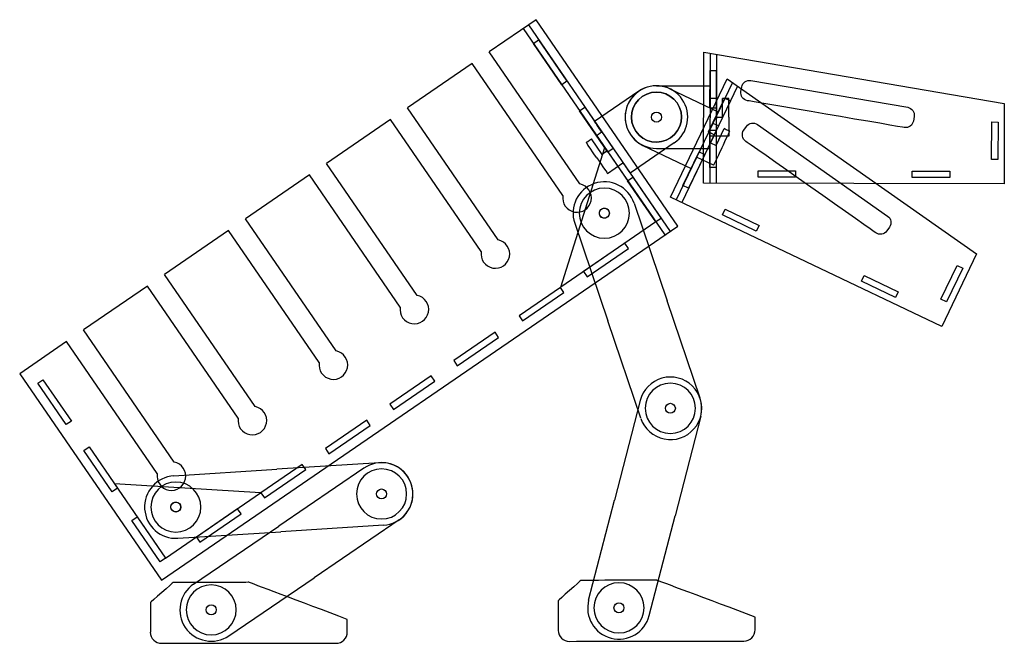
# Model space of a CAD drawing. Header units: centimetres. Extents: x 13 to 277, y -386 to -239.
# Tile 7 of 7: x 238 to 277, y -352 to -328. Entities that reach past the tile are written whole.
import ezdxf

# ---------------------------------------------------------------- set-up
doc = ezdxf.new("R2010")
doc.units = ezdxf.units.CM
doc.header["$MEASUREMENT"] = 0
doc.layers.add('CAMADA_1', color=7, linetype='Continuous')

msp = doc.modelspace()

# ---------------------------------------------------------------- linework, layer by layer
at = {"color": 1}
for centre, start, end in [((243.259, -352.022), 181.0054, 270.3313), ((250.226, -352.022), 269.9352, 359.9997), ((259.539, -351.944), 181.1129, 270.4388), ((266.506, -351.93), 270.0427, 0.1073)]:
    msp.add_arc(centre, 0.448, start, end, dxfattribs=at)
at = {"layer": 'CAMADA_1', "color": 7}
for p, q in [((258.212, -327.56), (256.339, -328.845)), ((257.903, -327.772), (263.56, -336.018)), ((263.869, -335.806), (258.212, -327.56)), ((257.697, -327.913), (263.354, -336.16)), ((259.958, -334.121), (256.339, -328.845)), ((255.663, -329.309), (253.078, -331.081)), ((259.282, -334.585), (255.663, -329.309)), ((266.048, -330.063), (263.806, -334.751)), ((262.31, -330.421), (260.549, -331.628)), ((263.556, -330.324), (265.482, -331.245)), ((266.255, -330.209), (264.032, -334.859)), ((265.099, -332.046), (265.746, -330.693)), ((265.972, -330.801), (265.325, -332.154)), ((265.746, -330.693), (265.972, -330.801)), ((256.697, -336.358), (253.078, -331.081)), ((252.402, -331.545), (249.845, -333.299)), ((256.021, -336.822), (252.402, -331.545)), ((265.325, -332.154), (265.099, -332.046)), ((265.492, -331.804), (265.169, -332.48)), ((265.394, -332.588), (265.718, -331.912)), ((260.843, -332.942), (260.419, -332.324)), ((260.625, -332.182), (261.049, -332.801)), ((263.724, -332.482), (261.963, -333.69)), ((265.169, -332.48), (265.394, -332.588)), ((265.325, -332.154), (265.325, -332.154)), ((261.049, -332.801), (260.843, -332.942)), ((262.477, -332.579), (264.404, -333.5)), ((264.076, -334.187), (264.723, -332.833)), ((264.723, -332.833), (264.948, -332.941)), ((253.464, -338.575), (249.845, -333.299)), ((264.948, -332.941), (264.301, -334.294)), ((249.169, -333.763), (246.612, -335.517)), ((252.788, -339.039), (249.169, -333.763)), ((264.301, -334.294), (264.076, -334.187)), ((262.121, -334.888), (263.439, -338.785)), ((250.231, -340.793), (246.612, -335.517)), ((243.253, -349.947), (263.869, -335.806)), ((245.936, -335.981), (243.379, -337.734)), ((249.555, -341.257), (245.936, -335.981)), ((259.752, -335.688), (261.07, -339.586)), ((261.76, -336.488), (260.11, -337.619)), ((260.252, -337.826), (261.901, -336.694)), ((261.901, -336.694), (261.76, -336.488)), ((260.11, -337.619), (260.252, -337.826)), ((274.375, -338.727), (275.022, -337.374)), ((275.247, -337.482), (274.6, -338.835)), ((275.022, -337.374), (275.247, -337.482)), ((246.998, -343.011), (243.379, -337.734)), ((260.252, -337.826), (260.252, -337.826)), ((242.703, -338.198), (240.146, -339.952)), ((246.322, -343.475), (242.703, -338.198)), ((259.183, -338.256), (257.533, -339.387)), ((259.183, -338.256), (257.533, -339.387)), ((259.324, -338.462), (259.183, -338.256)), ((259.324, -338.462), (259.183, -338.256)), ((257.675, -339.593), (259.324, -338.462)), ((257.675, -339.593), (259.324, -338.462)), ((264.757, -342.683), (263.439, -338.785)), ((274.6, -338.835), (274.375, -338.727)), ((274.6, -338.835), (274.6, -338.835)), ((257.533, -339.387), (257.675, -339.593)), ((257.533, -339.387), (257.675, -339.593)), ((257.675, -339.593), (257.675, -339.593)), ((257.675, -339.593), (257.675, -339.593)), ((262.388, -343.483), (261.07, -339.586)), ((243.765, -345.228), (240.146, -339.952)), ((256.575, -340.044), (254.926, -341.176)), ((255.067, -341.382), (256.717, -340.25)), ((256.717, -340.25), (256.575, -340.044)), ((239.47, -340.416), (237.596, -341.701)), ((243.089, -345.692), (239.47, -340.416)), ((254.926, -341.176), (255.067, -341.382)), ((255.067, -341.382), (255.067, -341.382)), ((237.596, -341.701), (243.253, -349.947)), ((254.029, -341.791), (252.379, -342.922)), ((254.17, -341.997), (254.029, -341.791)), ((252.521, -343.128), (254.17, -341.997)), ((252.379, -342.922), (252.521, -343.128)), ((252.521, -343.128), (252.521, -343.128)), ((262.362, -342.771), (261.336, -346.756)), ((264.783, -343.395), (263.757, -347.379)), ((251.452, -343.559), (249.802, -344.69)), ((249.944, -344.896), (251.593, -343.765)), ((251.593, -343.765), (251.452, -343.559)), ((249.802, -344.69), (249.944, -344.896)), ((249.944, -344.896), (249.944, -344.896)), ((248.875, -345.326), (247.225, -346.458)), ((251.965, -345.256), (247.859, -345.518)), ((251.341, -345.471), (247.94, -347.786)), ((249.016, -345.532), (248.875, -345.326)), ((243.753, -345.78), (247.859, -345.518)), ((247.367, -346.664), (249.016, -345.532)), ((247.225, -346.458), (247.367, -346.664)), ((247.367, -346.664), (247.367, -346.664)), ((260.309, -350.74), (261.336, -346.756)), ((246.298, -347.094), (244.648, -348.225)), ((244.79, -348.431), (246.439, -347.3)), ((246.439, -347.3), (246.298, -347.094)), ((262.73, -351.363), (263.757, -347.379)), ((244.538, -350.101), (247.94, -347.786)), ((252.124, -347.751), (248.018, -348.013)), ((252.747, -347.537), (249.346, -349.852)), ((243.912, -348.275), (248.018, -348.013)), ((244.648, -348.225), (244.79, -348.431)), ((244.79, -348.431), (244.79, -348.431)), ((245.945, -352.167), (249.346, -349.852))]:
    msp.add_line(p, q, dxfattribs=at)
at = {"layer": 'CAMADA_1', "color": 3}
for p, q in [((265.158, -328.896), (265.146, -334.092)), ((265.408, -328.939), (265.396, -334.093)), ((265.153, -331.095), (265.156, -329.595)), ((265.156, -329.595), (265.406, -329.595)), ((265.406, -329.595), (265.403, -331.095)), ((263.019, -330.201), (265.155, -330.206)), ((265.404, -330.707), (265.402, -331.457)), ((265.652, -331.457), (265.654, -330.707)), ((265.403, -331.095), (265.153, -331.095)), ((265.403, -331.095), (265.403, -331.095)), ((265.402, -331.457), (265.652, -331.457)), ((276.398, -333.146), (276.402, -331.646)), ((276.402, -331.646), (276.652, -331.647)), ((276.652, -331.647), (276.648, -333.147)), ((265.148, -333.467), (265.151, -331.967)), ((265.151, -331.967), (265.401, -331.967)), ((265.401, -331.967), (265.398, -333.467)), ((263.014, -332.701), (265.149, -332.706)), ((276.648, -333.147), (276.398, -333.146)), ((276.648, -333.147), (276.648, -333.147)), ((265.398, -333.467), (265.148, -333.467))]:
    msp.add_line(p, q, dxfattribs=at)
at = {"layer": 'CAMADA_1', "color": 7}
for centre in [(263.017, -331.451), (263.017, -331.451), (263.017, -331.451), (263.017, -331.451), (260.937, -335.288), (263.572, -343.083), (263.572, -343.083), (252.044, -346.504), (252.044, -346.504), (243.832, -347.027), (245.242, -351.134), (245.242, -351.134), (261.52, -351.052), (261.52, -351.052)]:
    msp.add_circle(centre, 0.2, dxfattribs=at)
at = {"layer": 'CAMADA_1', "color": 3}
msp.add_circle((263.017, -331.451), 0.2, dxfattribs=at)
at = {"layer": 'CAMADA_1', "color": 7}
for centre, radius, start, end in [((263.017, -331.451), 1.25, 64.447, 244.447), ((263.017, -331.451), 1.25, 304.447, 124.447), ((260.937, -335.288), 1.25, 18.6829, 198.6829), ((259.846, -334.682), 0.572, 170.2431, 78.6509), ((256.585, -336.919), 0.572, 170.2431, 78.6509), ((253.352, -339.136), 0.572, 170.2431, 78.6509), ((250.119, -341.354), 0.572, 170.2431, 78.6509), ((263.572, -343.083), 1.25, 345.5559, 165.5559), ((263.572, -343.083), 1.25, 198.6829, 18.6829), ((246.886, -343.571), 0.572, 170.2431, 78.6509), ((243.653, -345.789), 0.572, 170.2431, 78.6509), ((252.044, -346.504), 1.25, 304.2413, 124.2413), ((252.044, -346.504), 1.25, 273.647, 93.647), ((243.832, -347.027), 1.25, 93.647, 273.647), ((245.242, -351.134), 1.25, 124.2413, 304.2413), ((261.52, -351.052), 1.25, 165.5559, 345.5559)]:
    msp.add_arc(centre, radius, start, end, dxfattribs=at)
at = {"layer": 'CAMADA_1', "color": 3}
msp.add_arc((263.017, -331.451), 1.25, 89.8722, 269.8722, dxfattribs=at)
at = {"layer": 'CAMADA_1', "color": 1}
for centre, major_axis in [((263.017, -331.451), (0.825, 0.566)), ((260.937, -335.288), (-0.113, 0.165))]:
    msp.add_ellipse(centre, major_axis=major_axis, ratio=1, dxfattribs=at)
at = {"layer": 'CAMADA_1', "color": 1, "extrusion": (0, 0, -1)}
for centre, major_axis in [((263.017, -331.451), (-0.825, -0.566)), ((260.937, -335.288), (-1, 0)), ((263.572, -343.083), (-1, 0)), ((252.044, -346.504), (-1, 0)), ((243.832, -347.027), (-1, 0)), ((245.242, -351.134), (-1, 0)), ((261.52, -351.052), (-1, 0))]:
    msp.add_ellipse(centre, major_axis=major_axis, ratio=1, dxfattribs=at)
at = {"layer": 'CAMADA_1', "color": 7}
for centre in [(260.937, -335.288), (243.825, -347.025)]:
    msp.add_ellipse(centre, major_axis=(-0.113, 0.165), ratio=1, dxfattribs=at)
for points, knots in [([(258.108, -328.512), (258.108, -328.512), (258.108, -328.512), (258.314, -328.371), (258.314, -328.371)], [0.2, 0.2, 0.2, 0.2, 0.2, 0.4, 0.4, 0.4, 0.4]), ([(258.314, -328.371), (258.314, -328.371), (258.314, -328.371), (259.445, -330.02), (259.445, -330.02)], [0.4, 0.4, 0.4, 0.4, 0.4, 0.6, 0.6, 0.6, 0.6]), ([(259.445, -330.02), (259.445, -330.02), (259.445, -330.02), (259.239, -330.161), (259.239, -330.161)], [0.6, 0.6, 0.6, 0.6, 0.6, 1, 1, 1, 1]), ([(263.58, -334.643), (263.58, -334.643), (263.58, -334.643), (265.84, -329.917), (265.84, -329.917)], [0.6, 0.6, 0.6, 0.6, 0.6, 1, 1, 1, 1]), ([(259.95, -331.197), (259.95, -331.197), (259.95, -331.197), (260.156, -331.056), (260.156, -331.056)], [0.2, 0.2, 0.2, 0.2, 0.2, 0.4, 0.4, 0.4, 0.4]), ([(260.156, -331.056), (260.156, -331.056), (260.156, -331.056), (261.287, -332.705), (261.287, -332.705)], [0.4, 0.4, 0.4, 0.4, 0.4, 0.6, 0.6, 0.6, 0.6]), ([(265.267, -331.696), (265.267, -331.696), (265.267, -331.696), (265.369, -331.482), (265.482, -331.245)], [0.07692308, 0.07692308, 0.07692308, 0.07692308, 0.07692309, 0.1111587, 0.1111587, 0.1111587, 0.1111587]), ([(260.831, -332.041), (260.831, -332.041), (260.831, -332.041), (260.697, -331.845), (260.549, -331.628)], [0.07692308, 0.07692308, 0.07692308, 0.07692308, 0.07692309, 0.1111587, 0.1111587, 0.1111587, 0.1111587]), ([(266.609, -331.825), (266.609, -331.825), (266.71, -331.682), (266.909, -331.647), (267.052, -331.748)], [0.7777778, 0.7777778, 0.7777778, 0.7777778, 0.7777778, 1, 1, 1, 1]), ([(266.58, -332.419), (266.58, -332.419), (266.437, -332.318), (266.402, -332.119), (266.503, -331.976)], [0.5555556, 0.5555556, 0.5555556, 0.5555556, 0.5555556, 0.6666667, 0.6666667, 0.6666667, 0.6666667]), ([(266.503, -331.976), (266.503, -331.976), (266.503, -331.976), (266.609, -331.825), (266.609, -331.825)], [0.6666667, 0.6666667, 0.6666667, 0.6666667, 0.6666667, 0.7777778, 0.7777778, 0.7777778, 0.7777778]), ([(271.772, -336.073), (271.772, -336.073), (271.772, -336.073), (266.58, -332.419), (266.58, -332.419)], [0.4444444, 0.4444444, 0.4444444, 0.4444444, 0.4444445, 0.5555556, 0.5555556, 0.5555556, 0.5555556]), ([(261.287, -332.705), (261.287, -332.705), (261.287, -332.705), (261.081, -332.846), (261.081, -332.846)], [0.6, 0.6, 0.6, 0.6, 0.6, 1, 1, 1, 1]), ([(261.68, -333.278), (261.68, -333.278), (261.68, -333.278), (261.831, -333.499), (261.963, -333.69)], [0.07692308, 0.07692308, 0.07692308, 0.07692308, 0.07692309, 0.12047301, 0.12047301, 0.12047301, 0.12047301]), ([(264.62, -333.049), (264.62, -333.049), (264.62, -333.049), (264.504, -333.291), (264.404, -333.5)], [0.07692308, 0.07692308, 0.07692308, 0.07692308, 0.07692309, 0.12047301, 0.12047301, 0.12047301, 0.12047301]), ([(261.866, -333.991), (261.866, -333.991), (261.866, -333.991), (262.072, -333.85), (262.072, -333.85)], [0.2, 0.2, 0.2, 0.2, 0.2, 0.4, 0.4, 0.4, 0.4]), ([(262.072, -333.85), (262.072, -333.85), (262.072, -333.85), (263.204, -335.499), (263.204, -335.499)], [0.4, 0.4, 0.4, 0.4, 0.4, 0.6, 0.6, 0.6, 0.6]), ([(274.407, -339.819), (274.407, -339.819), (274.407, -339.819), (263.58, -334.643), (263.58, -334.643)], [0.4, 0.4, 0.4, 0.4, 0.4, 0.6, 0.6, 0.6, 0.6]), ([(265.758, -335.13), (265.758, -335.13), (265.758, -335.13), (267.111, -335.777), (267.111, -335.777)], [0.2, 0.2, 0.2, 0.2, 0.2, 0.4, 0.4, 0.4, 0.4]), ([(263.204, -335.499), (263.204, -335.499), (263.204, -335.499), (262.997, -335.641), (262.997, -335.641)], [0.6, 0.6, 0.6, 0.6, 0.6, 1, 1, 1, 1]), ([(267.003, -336.002), (267.003, -336.002), (267.003, -336.002), (265.65, -335.355), (265.65, -335.355)], [0.6, 0.6, 0.6, 0.6, 0.6, 1, 1, 1, 1]), ([(272.245, -335.402), (272.245, -335.402), (272.387, -335.503), (272.422, -335.702), (272.321, -335.845)], [0.1111111, 0.1111111, 0.1111111, 0.1111111, 0.1111111, 0.2222222, 0.2222222, 0.2222222, 0.2222222]), ([(267.111, -335.777), (267.111, -335.777), (267.111, -335.777), (267.003, -336.002), (267.003, -336.002)], [0.4, 0.4, 0.4, 0.4, 0.4, 0.6, 0.6, 0.6, 0.6]), ([(272.215, -335.996), (272.215, -335.996), (272.114, -336.139), (271.915, -336.174), (271.772, -336.073)], [0.3333333, 0.3333333, 0.3333333, 0.3333333, 0.3333333, 0.4444444, 0.4444444, 0.4444444, 0.4444444]), ([(272.321, -335.845), (272.321, -335.845), (272.321, -335.845), (272.215, -335.996), (272.215, -335.996)], [0.2222222, 0.2222222, 0.2222222, 0.2222222, 0.2222222, 0.3333333, 0.3333333, 0.3333333, 0.3333333]), ([(275.793, -336.919), (275.793, -336.919), (275.793, -336.919), (274.407, -339.819), (274.407, -339.819)], [0.2, 0.2, 0.2, 0.2, 0.2, 0.4, 0.4, 0.4, 0.4]), ([(272.553, -338.656), (272.553, -338.656), (272.553, -338.656), (271.2, -338.009), (271.2, -338.009)], [0.6, 0.6, 0.6, 0.6, 0.6, 1, 1, 1, 1]), ([(271.308, -337.783), (271.308, -337.783), (271.308, -337.783), (272.661, -338.43), (272.661, -338.43)], [0.2, 0.2, 0.2, 0.2, 0.2, 0.4, 0.4, 0.4, 0.4]), ([(272.661, -338.43), (272.661, -338.43), (272.661, -338.43), (272.553, -338.656), (272.553, -338.656)], [0.4, 0.4, 0.4, 0.4, 0.4, 0.6, 0.6, 0.6, 0.6]), ([(238.32, -342.083), (238.32, -342.083), (238.32, -342.083), (238.526, -341.942), (238.526, -341.942)], [0.2, 0.2, 0.2, 0.2, 0.2, 0.4, 0.4, 0.4, 0.4]), ([(238.526, -341.942), (238.526, -341.942), (238.526, -341.942), (239.658, -343.591), (239.658, -343.591)], [0.4, 0.4, 0.4, 0.4, 0.4, 0.6, 0.6, 0.6, 0.6]), ([(239.658, -343.591), (239.658, -343.591), (239.658, -343.591), (239.452, -343.733), (239.452, -343.733)], [0.6, 0.6, 0.6, 0.6, 0.6, 1, 1, 1, 1]), ([(240.162, -344.768), (240.162, -344.768), (240.162, -344.768), (240.368, -344.627), (240.368, -344.627)], [0.2, 0.2, 0.2, 0.2, 0.2, 0.4, 0.4, 0.4, 0.4]), ([(240.368, -344.627), (240.368, -344.627), (240.368, -344.627), (241.499, -346.276), (241.499, -346.276)], [0.4, 0.4, 0.4, 0.4, 0.4, 0.6, 0.6, 0.6, 0.6]), ([(241.499, -346.276), (241.499, -346.276), (241.499, -346.276), (241.293, -346.418), (241.293, -346.418)], [0.6, 0.6, 0.6, 0.6, 0.6, 1, 1, 1, 1]), ([(242.079, -347.563), (242.079, -347.563), (242.079, -347.563), (242.285, -347.421), (242.285, -347.421)], [0.2, 0.2, 0.2, 0.2, 0.2, 0.4, 0.4, 0.4, 0.4]), ([(242.285, -347.421), (242.285, -347.421), (242.285, -347.421), (243.416, -349.07), (243.416, -349.07)], [0.4, 0.4, 0.4, 0.4, 0.4, 0.6, 0.6, 0.6, 0.6]), ([(243.416, -349.07), (243.416, -349.07), (243.416, -349.07), (243.21, -349.212), (243.21, -349.212)], [0.6, 0.6, 0.6, 0.6, 0.6, 1, 1, 1, 1])]:
    msp.add_open_spline(points, degree=3, knots=knots, dxfattribs=at)
for points in [[(259.239, -330.161), (259.239, -330.161), (258.108, -328.512), (258.108, -328.512)], [(265.84, -329.917), (265.84, -329.917), (275.793, -336.919), (275.793, -336.919)], [(261.081, -332.846), (261.081, -332.846), (259.95, -331.197), (259.95, -331.197)], [(265.492, -331.804), (265.368, -331.744), (265.267, -331.696), (265.267, -331.696)], [(267.052, -331.748), (267.052, -331.748), (272.245, -335.402), (272.245, -335.402)], [(260.625, -332.182), (260.739, -332.104), (260.831, -332.041), (260.831, -332.041)], [(265.62, -332.696), (265.808, -332.303), (265.943, -332.019), (265.943, -332.019)], [(265.943, -332.019), (265.943, -332.019), (265.842, -331.971), (265.718, -331.912)], [(260.213, -332.465), (260.213, -332.465), (260.306, -332.401), (260.419, -332.324)], [(260.637, -333.084), (260.391, -332.724), (260.213, -332.465), (260.213, -332.465)], [(265.62, -332.696), (265.432, -333.089), (265.296, -333.373), (265.296, -333.373)], [(260.637, -333.084), (260.884, -333.443), (261.061, -333.702), (261.061, -333.702)], [(261.061, -333.702), (261.061, -333.702), (261.68, -333.278), (261.68, -333.278)], [(265.296, -333.373), (265.296, -333.373), (264.62, -333.049), (264.62, -333.049)], [(262.997, -335.641), (262.997, -335.641), (261.866, -333.991), (261.866, -333.991)], [(271.2, -338.009), (271.2, -338.009), (271.308, -337.783), (271.308, -337.783)], [(239.452, -343.733), (239.452, -343.733), (238.32, -342.083), (238.32, -342.083)], [(241.293, -346.418), (241.293, -346.418), (240.162, -344.768), (240.162, -344.768)], [(243.21, -349.212), (243.21, -349.212), (242.079, -347.563), (242.079, -347.563)]]:
    msp.add_open_spline(points, degree=3, dxfattribs=at)
at = {"layer": 'CAMADA_1', "color": 3}
for points, knots in [([(264.896, -334.092), (264.896, -334.092), (264.896, -334.092), (264.908, -328.853), (264.908, -328.853)], [0.6, 0.6, 0.6, 0.6, 0.6, 1, 1, 1, 1]), ([(266.422, -330.246), (266.422, -330.246), (266.451, -330.074), (266.616, -329.957), (266.788, -329.987)], [0.7777778, 0.7777778, 0.7777778, 0.7777778, 0.7777778, 1, 1, 1, 1]), ([(265.154, -330.706), (265.154, -330.706), (265.154, -330.706), (265.154, -330.469), (265.155, -330.206)], [0.07692308, 0.07692308, 0.07692308, 0.07692308, 0.07692309, 0.1111587, 0.1111587, 0.1111587, 0.1111587]), ([(266.65, -330.795), (266.65, -330.795), (266.478, -330.766), (266.361, -330.601), (266.39, -330.429)], [0.5555556, 0.5555556, 0.5555556, 0.5555556, 0.5555556, 0.6666667, 0.6666667, 0.6666667, 0.6666667]), ([(266.39, -330.429), (266.39, -330.429), (266.39, -330.429), (266.422, -330.246), (266.422, -330.246)], [0.6666667, 0.6666667, 0.6666667, 0.6666667, 0.6666667, 0.7777778, 0.7777778, 0.7777778, 0.7777778]), ([(272.909, -331.866), (272.909, -331.866), (272.909, -331.866), (266.65, -330.795), (266.65, -330.795)], [0.4444444, 0.4444444, 0.4444444, 0.4444444, 0.4444445, 0.5555556, 0.5555556, 0.5555556, 0.5555556]), ([(276.903, -330.904), (276.903, -330.904), (276.903, -330.904), (276.896, -334.119), (276.896, -334.119)], [0.2, 0.2, 0.2, 0.2, 0.2, 0.4, 0.4, 0.4, 0.4]), ([(273.047, -331.058), (273.047, -331.058), (273.219, -331.087), (273.336, -331.252), (273.306, -331.424)], [0.1111111, 0.1111111, 0.1111111, 0.1111111, 0.1111111, 0.2222222, 0.2222222, 0.2222222, 0.2222222]), ([(273.275, -331.607), (273.275, -331.607), (273.246, -331.779), (273.081, -331.896), (272.909, -331.866)], [0.3333333, 0.3333333, 0.3333333, 0.3333333, 0.3333333, 0.4444444, 0.4444444, 0.4444444, 0.4444444]), ([(273.306, -331.424), (273.306, -331.424), (273.306, -331.424), (273.275, -331.607), (273.275, -331.607)], [0.2222222, 0.2222222, 0.2222222, 0.2222222, 0.2222222, 0.3333333, 0.3333333, 0.3333333, 0.3333333]), ([(265.15, -332.206), (265.15, -332.206), (265.15, -332.206), (265.15, -332.474), (265.149, -332.706)], [0.07692308, 0.07692308, 0.07692308, 0.07692308, 0.07692309, 0.12047301, 0.12047301, 0.12047301, 0.12047301]), ([(267.072, -333.597), (267.072, -333.597), (267.072, -333.597), (268.571, -333.6), (268.571, -333.6)], [0.2, 0.2, 0.2, 0.2, 0.2, 0.4, 0.4, 0.4, 0.4]), ([(268.571, -333.6), (268.571, -333.6), (268.571, -333.6), (268.571, -333.85), (268.571, -333.85)], [0.4, 0.4, 0.4, 0.4, 0.4, 0.6, 0.6, 0.6, 0.6]), ([(273.223, -333.61), (273.223, -333.61), (273.223, -333.61), (274.723, -333.614), (274.723, -333.614)], [0.2, 0.2, 0.2, 0.2, 0.2, 0.4, 0.4, 0.4, 0.4]), ([(274.723, -333.614), (274.723, -333.614), (274.723, -333.614), (274.723, -333.864), (274.723, -333.864)], [0.4, 0.4, 0.4, 0.4, 0.4, 0.6, 0.6, 0.6, 0.6]), ([(276.896, -334.119), (276.896, -334.119), (276.896, -334.119), (264.896, -334.092), (264.896, -334.092)], [0.4, 0.4, 0.4, 0.4, 0.4, 0.6, 0.6, 0.6, 0.6]), ([(268.571, -333.85), (268.571, -333.85), (268.571, -333.85), (267.071, -333.847), (267.071, -333.847)], [0.6, 0.6, 0.6, 0.6, 0.6, 1, 1, 1, 1]), ([(274.723, -333.864), (274.723, -333.864), (274.723, -333.864), (273.223, -333.86), (273.223, -333.86)], [0.6, 0.6, 0.6, 0.6, 0.6, 1, 1, 1, 1])]:
    msp.add_open_spline(points, degree=3, knots=knots, dxfattribs=at)
for points in [[(264.908, -328.853), (264.908, -328.853), (276.903, -330.904), (276.903, -330.904)], [(266.788, -329.987), (266.788, -329.987), (273.047, -331.058), (273.047, -331.058)], [(265.404, -330.707), (265.266, -330.706), (265.154, -330.706), (265.154, -330.706)], [(265.904, -330.708), (265.904, -330.708), (265.791, -330.708), (265.654, -330.707)], [(265.902, -331.458), (265.903, -331.022), (265.904, -330.708), (265.904, -330.708)], [(265.902, -331.458), (265.901, -331.893), (265.9, -332.208), (265.9, -332.208)], [(265.9, -332.208), (265.9, -332.208), (265.15, -332.206), (265.15, -332.206)], [(267.071, -333.847), (267.071, -333.847), (267.072, -333.597), (267.072, -333.597)], [(273.223, -333.86), (273.223, -333.86), (273.223, -333.61), (273.223, -333.61)], [(265.65, -335.355), (265.65, -335.355), (265.758, -335.13), (265.758, -335.13)]]:
    msp.add_open_spline(points, degree=3, dxfattribs=at)
at = {"layer": 'CAMADA_1', "color": 1}
for points, knots in [([(259.197, -338.246), (259.197, -338.246), (259.197, -338.246), (260.958, -332.667), (260.958, -332.667)], [0.25, 0.25, 0.25, 0.25, 0.25, 0.5, 0.5, 0.5, 0.5]), ([(260.958, -332.667), (260.958, -332.667), (260.958, -332.667), (262.997, -335.64), (262.997, -335.64)], [0.5, 0.5, 0.5, 0.5, 0.5, 1, 1, 1, 1]), ([(247.216, -346.464), (247.216, -346.464), (247.216, -346.464), (241.377, -346.098), (241.377, -346.098)], [0.25, 0.25, 0.25, 0.25, 0.25, 0.5, 0.5, 0.5, 0.5]), ([(241.377, -346.098), (241.377, -346.098), (241.377, -346.098), (243.416, -349.07), (243.416, -349.07)], [0.5, 0.5, 0.5, 0.5, 0.5, 1, 1, 1, 1]), ([(243.727, -350.036), (243.727, -350.036), (243.727, -350.036), (242.812, -350.846), (242.812, -350.846)], [0.53333333, 0.53333333, 0.53333333, 0.53333333, 0.53333334, 0.6, 0.6, 0.6, 0.6]), ([(246.75, -350.034), (246.75, -350.034), (246.75, -350.034), (243.727, -350.036), (243.727, -350.036)], [0.46666667, 0.46666667, 0.46666667, 0.46666667, 0.46666668, 0.53333333, 0.53333333, 0.53333333, 0.53333333]), ([(260.003, -349.956), (260.003, -349.956), (260.003, -349.956), (259.09, -350.768), (259.09, -350.768)], [0.53333333, 0.53333333, 0.53333333, 0.53333333, 0.53333334, 0.6, 0.6, 0.6, 0.6]), ([(263.026, -349.949), (263.026, -349.949), (263.026, -349.949), (260.003, -349.956), (260.003, -349.956)], [0.46666667, 0.46666667, 0.46666667, 0.46666667, 0.46666668, 0.53333333, 0.53333333, 0.53333333, 0.53333333]), ([(242.812, -350.846), (242.812, -350.846), (242.812, -350.846), (242.812, -351.389), (242.812, -352.03)], [0.86666667, 0.86666667, 0.86666667, 0.86666667, 0.86666668, 0.93628407, 0.93628407, 0.93628407, 0.93628407]), ([(259.09, -350.768), (259.09, -350.768), (259.09, -350.768), (259.091, -351.311), (259.092, -351.952)], [0.86666667, 0.86666667, 0.86666667, 0.86666667, 0.86666668, 0.93628407, 0.93628407, 0.93628407, 0.93628407])]:
    msp.add_open_spline(points, degree=3, knots=knots, dxfattribs=at)
for points in [[(262.997, -335.64), (262.997, -335.64), (259.197, -338.246), (259.197, -338.246)], [(243.416, -349.07), (243.416, -349.07), (247.216, -346.464), (247.216, -346.464)], [(250.674, -351.513), (248.864, -350.831), (246.75, -350.034), (246.75, -350.034)], [(266.953, -351.42), (265.142, -350.741), (263.026, -349.949), (263.026, -349.949)], [(250.674, -352.022), (250.674, -351.841), (250.674, -351.654), (250.674, -351.513)], [(266.954, -351.929), (266.954, -351.748), (266.953, -351.561), (266.953, -351.42)], [(243.262, -352.47), (244.679, -352.47), (247.688, -352.47), (250.225, -352.47)], [(259.543, -352.391), (260.96, -352.389), (263.968, -352.383), (266.506, -352.378)]]:
    msp.add_open_spline(points, degree=3, dxfattribs=at)

doc.saveas('drawing.dxf')
